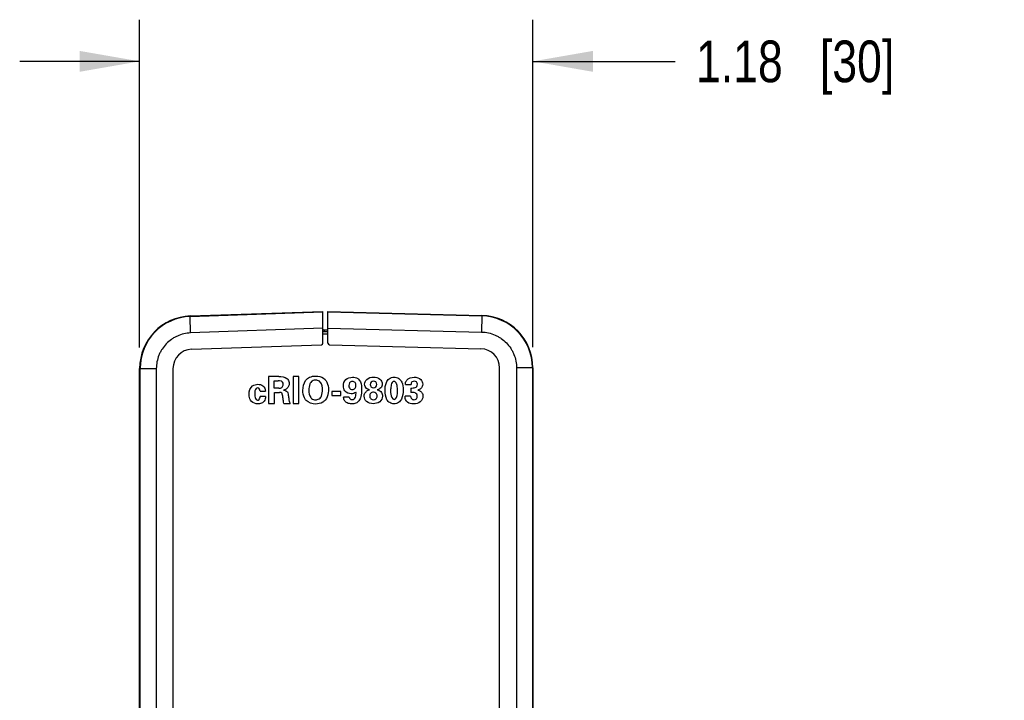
# Model space of a CAD drawing. Header units: inches. Extents: x 0 to 22, y 0 to 17.
# Tile 29 of 38: x 6.4 to 9.4, y 10.4 to 12.4. Entities that reach past the tile are written whole.
import ezdxf

# ---------------------------------------------------------------- set-up
doc = ezdxf.new("R2010")
doc.units = ezdxf.units.IN
doc.header["$LTSCALE"] = 1.21
doc.header["$MEASUREMENT"] = 0
doc.layers.get('0').update_dxf_attribs({"linetype": 'CONTINUOUS'})
doc.layers.add('DIMENSIONS', color=7, linetype='CONTINUOUS')
doc.styles.get("Standard").update_dxf_attribs({"font": 'txt', "width": 0.8})
doc.dimstyles.new('DIMSTYLE_1', dxfattribs={"dimtxt": 0.125, "dimasz": 0.18, "dimexe": 0.125, "dimexo": 0.0625, "dimgap": 0.0625, "dimtad": 0, "dimtih": 1, "dimtoh": 1, "dimzin": 4, "dimdsep": 46, "dimtxsty": 'STANDARD', "dimblk": '_FILLED', "dimblk1": '_FILLED', "dimblk2": '_FILLED', "dimcen": 0.09, "dimazin": 1, "dimtp": 0.01, "dimtm": 0.01, "dimtfac": 1, "dimtofl": 0, "dimtmove": 0, "dimatfit": 3, "dimldrblk": '_FILLED', "dimfxl": 1, "dimtolj": 1, "dimtzin": 4, "dimarcsym": 0})

# ---------------------------------------------------------------- blocks, each defined once
blk = doc.blocks.new('_FILLED')
at = {"color": 0, "linetype": 'BYBLOCK'}
blk.add_solid([(0, 0), (-1, 0.174), (-1, -0.174)], dxfattribs=at)
blk = doc.blocks.new('*D9')
at = {"layer": 'DIMENSIONS', "color": 2, "linetype": 'CONTINUOUS'}
for p, q in [((6.7919, 11.4271), (6.7919, 12.4109)), ((7.9719, 11.4288), (7.9719, 12.4109)), ((6.7919, 12.2859), (6.4319, 12.2859)), ((7.9719, 12.2859), (8.3989, 12.2859))]:
    blk.add_line(p, q, dxfattribs=at)
at = {"layer": 'DIMENSIONS', "color": 2, "linetype": 'CONTINUOUS', "xscale": 0.18, "yscale": 0.18, "zscale": 0.18}
blk.add_blockref('_FILLED', (6.7919, 12.2859), dxfattribs=at)
at = {"layer": 'DIMENSIONS', "color": 2, "linetype": 'CONTINUOUS', "xscale": 0.18, "yscale": 0.18, "zscale": 0.18, "rotation": 180}
blk.add_blockref('_FILLED', (7.9719, 12.2859), dxfattribs=at)
at = {"layer": 'DIMENSIONS', "color": 2, "linetype": 'CONTINUOUS', "insert": (8.4614, 12.3484), "char_height": 0.125, "width": 0.925, "attachment_point": 1, "line_spacing_factor": 0.9}
blk.add_mtext('1.18{\\ftxt.shx;\\W1.000000;\\H0.125000; }[30]', dxfattribs=at)

msp = doc.modelspace()

# ---------------------------------------------------------------- linework, layer by layer
at = {"color": 7, "linetype": 'CONTINUOUS'}
for p, q in [((6.9439, 11.522), (7.3419, 11.5359)), ((6.9439, 11.5205), (7.3419, 11.5344)), ((7.3419, 11.4407), (7.3419, 11.5359)), ((7.3569, 11.4407), (7.3569, 11.5358)), ((7.3569, 11.5358), (7.8185, 11.5237)), ((7.3569, 11.5344), (7.8185, 11.5223)), ((7.8185, 11.5237), (7.8185, 11.5223)), ((6.9439, 11.522), (6.9439, 11.5205)), ((6.9448, 11.4711), (6.9439, 11.5205)), ((7.8185, 11.5223), (7.818, 11.4737)), ((7.3419, 11.485), (6.9448, 11.4711)), ((7.3569, 11.4743), (7.3418, 11.4744)), ((7.3569, 11.4679), (7.3419, 11.4679)), ((7.3569, 11.4793), (7.3469, 11.4794)), ((7.3469, 11.4791), (7.3469, 11.4793)), ((7.3569, 11.4858), (7.818, 11.4737)), ((6.9474, 11.4221), (7.3371, 11.4357)), ((7.3618, 11.4357), (7.8159, 11.4238)), ((6.7919, 8.2232), (6.7919, 11.3646)), ((6.7919, 11.3646), (6.8419, 11.3646)), ((6.7934, 8.2232), (6.7934, 11.3646)), ((6.8419, 11.3646), (6.8419, 8.2232)), ((6.8919, 11.3646), (6.8919, 8.2231)), ((7.8719, 8.2214), (7.8719, 11.3663)), ((7.9227, 11.3663), (7.9227, 8.2215)), ((7.9719, 11.3663), (7.9227, 11.3663)), ((7.9705, 11.3663), (7.9705, 8.2215)), ((7.9719, 11.3663), (7.9719, 8.2215)), ((7.1786, 11.3402), (7.1786, 11.2599)), ((7.2093, 11.3402), (7.1786, 11.3402)), ((7.1956, 11.3051), (7.1956, 11.3275)), ((7.1956, 11.3275), (7.2071, 11.3275)), ((7.2527, 11.3404), (7.2527, 11.2599)), ((7.2699, 11.3404), (7.2527, 11.3404)), ((7.2699, 11.2599), (7.2699, 11.3404)), ((7.5891, 11.3168), (7.6061, 11.3168)), ((7.1532, 11.2961), (7.1693, 11.2961)), ((7.2095, 11.3051), (7.1956, 11.3051)), ((7.1961, 11.2599), (7.1961, 11.2923)), ((7.1961, 11.2923), (7.2112, 11.2923)), ((7.3682, 11.2956), (7.3682, 11.283)), ((7.3958, 11.2956), (7.3682, 11.2956)), ((7.3958, 11.283), (7.3958, 11.2956)), ((7.6059, 11.3057), (7.6059, 11.2927)), ((7.1697, 11.2802), (7.1535, 11.2802)), ((7.1786, 11.2599), (7.1961, 11.2599)), ((7.2242, 11.2599), (7.2432, 11.2599)), ((7.2527, 11.2599), (7.2699, 11.2599)), ((7.3682, 11.283), (7.3958, 11.283)), ((7.4208, 11.2788), (7.404, 11.2788)), ((7.605, 11.281), (7.5881, 11.281))]:
    msp.add_line(p, q, dxfattribs=at)
for centre, radius, start, end in [((7.8144, 11.3663), 0.1575, 0, 88.5), ((6.9494, 11.3646), 0.1575, 92, 180), ((6.9494, 11.3646), 0.156, 91.9981, 180), ((7.8144, 11.3663), 0.156, 0.0006, 88.5012), ((7.3469, 11.4844), 0.005, 209.8333, 269.5), ((7.3443, 11.4788), 0.00259, 350.4015, 359.5985), ((7.3893, 11.4785), 0.0424, 179.1614, 179.6144), ((7.3369, 11.4407), 0.005, 272, 360), ((7.3619, 11.4407), 0.005, 180, 268.5), ((6.9494, 11.3646), 0.0575, 92, 180), ((7.8144, 11.3663), 0.0575, 0, 88.5)]:
    msp.add_arc(centre, radius, start, end, dxfattribs=at)
for points, knots in [([(6.9448, 11.4711), (6.938, 11.4709), (6.9244, 11.4691), (6.9081, 11.4636), (6.8959, 11.4575), (6.8844, 11.4502), (6.8713, 11.4391), (6.8607, 11.4256), (6.8538, 11.4138), (6.8481, 11.4014), (6.8432, 11.385), (6.8419, 11.3714), (6.8419, 11.3646)], [0, 0, 0, 0, 0.125028, 0.250038, 0.312609, 0.375176, 0.500176, 0.625168, 0.687712, 0.75024, 0.875127, 1, 1, 1, 1]), ([(7.3418, 11.4744), (7.3424, 11.4746), (7.3435, 11.475), (7.3445, 11.4755), (7.345, 11.4759)], [0, 0, 0, 0, 0.501644, 1, 1, 1, 1]), ([(7.3444, 11.4794), (7.344, 11.4796), (7.3433, 11.48), (7.3428, 11.4806), (7.3426, 11.481)], [0, 0, 0, 0, 0.508555, 1, 1, 1, 1]), ([(7.3469, 11.4788), (7.3466, 11.4788), (7.3458, 11.4788), (7.345, 11.4791), (7.3444, 11.4794)], [0, 0, 0, 0, 0.251643, 1, 1, 1, 1]), ([(7.345, 11.4759), (7.3452, 11.476), (7.3457, 11.4764), (7.3463, 11.477), (7.3466, 11.4777), (7.3468, 11.4781), (7.3468, 11.4784)], [0, 0, 0, 0, 0.284045, 0.554611, 0.79775, 1, 1, 1, 1]), ([(7.3469, 11.4793), (7.3469, 11.4793), (7.3469, 11.4794), (7.3469, 11.4794), (7.3469, 11.4794), (7.3469, 11.4794), (7.3469, 11.4794)], [0, 0, 0, 0, 0.434154, 0.745274, 0.933224, 1, 1, 1, 1]), ([(7.818, 11.4737), (7.8249, 11.4736), (7.8387, 11.4719), (7.8553, 11.4664), (7.8677, 11.4603), (7.8794, 11.453), (7.8927, 11.4417), (7.9036, 11.4282), (7.9106, 11.4162), (7.9164, 11.4037), (7.9214, 11.387), (7.9227, 11.3732), (7.9227, 11.3663)], [0, 0, 0, 0, 0.125019, 0.250024, 0.312593, 0.37516, 0.500159, 0.625151, 0.687697, 0.750229, 0.875122, 1, 1, 1, 1]), ([(7.1203, 11.288), (7.1203, 11.2968), (7.1257, 11.3131), (7.1409, 11.3171), (7.1465, 11.3171)], [0, 0, 0, 0, 0.611675, 1, 1, 1, 1]), ([(7.1465, 11.3171), (7.1518, 11.3171), (7.1639, 11.3142), (7.1693, 11.3021), (7.1693, 11.2961)], [0, 0, 0, 0, 0.472855, 1, 1, 1, 1]), ([(7.2184, 11.3257), (7.2178, 11.3261), (7.2143, 11.3279), (7.2102, 11.3275), (7.2071, 11.3275)], [0, 0, 0, 0, 0.205794, 1, 1, 1, 1]), ([(7.2182, 11.3073), (7.2187, 11.3076), (7.2213, 11.3099), (7.2227, 11.3137), (7.2227, 11.3167)], [0, 0, 0, 0, 0.151755, 1, 1, 1, 1]), ([(7.2227, 11.3167), (7.2227, 11.3179), (7.2223, 11.3212), (7.2203, 11.3245), (7.2184, 11.3257)], [0, 0, 0, 0, 0.351486, 1, 1, 1, 1]), ([(7.2407, 11.3193), (7.2407, 11.3138), (7.2363, 11.3039), (7.2274, 11.3007), (7.2239, 11.2997)], [0, 0, 0, 0, 0.603589, 1, 1, 1, 1]), ([(7.2337, 11.3348), (7.2349, 11.3337), (7.2388, 11.3295), (7.2407, 11.3235), (7.2407, 11.3193)], [0, 0, 0, 0, 0.275021, 1, 1, 1, 1]), ([(7.2816, 11.2989), (7.2816, 11.3091), (7.2849, 11.3257), (7.3022, 11.34), (7.3139, 11.3419), (7.3201, 11.3419)], [0, 0, 0, 0, 0.474433, 0.712587, 1, 1, 1, 1]), ([(7.3055, 11.3228), (7.3043, 11.3213), (7.3002, 11.3142), (7.2996, 11.3057), (7.2996, 11.2994)], [0, 0, 0, 0, 0.225634, 1, 1, 1, 1]), ([(7.3202, 11.3295), (7.3187, 11.3295), (7.3132, 11.329), (7.3079, 11.3259), (7.3055, 11.3228)], [0, 0, 0, 0, 0.277128, 1, 1, 1, 1]), ([(7.3201, 11.3419), (7.3224, 11.3419), (7.3326, 11.3413), (7.3431, 11.3369), (7.3483, 11.331)], [0, 0, 0, 0, 0.225902, 1, 1, 1, 1]), ([(7.3386, 11.3153), (7.3372, 11.3194), (7.3327, 11.3272), (7.3241, 11.3295), (7.3202, 11.3295)], [0, 0, 0, 0, 0.531647, 1, 1, 1, 1]), ([(7.3483, 11.331), (7.3504, 11.3286), (7.3564, 11.3196), (7.3585, 11.3085), (7.3585, 11.3008)], [0, 0, 0, 0, 0.288191, 1, 1, 1, 1]), ([(7.4031, 11.3129), (7.4031, 11.3194), (7.4085, 11.334), (7.4234, 11.3383), (7.4306, 11.3383)], [0, 0, 0, 0, 0.477202, 1, 1, 1, 1]), ([(7.4303, 11.3258), (7.4273, 11.3258), (7.4208, 11.3229), (7.4196, 11.3164), (7.4196, 11.3135)], [0, 0, 0, 0, 0.515213, 1, 1, 1, 1]), ([(7.4407, 11.314), (7.4407, 11.3169), (7.4394, 11.3233), (7.4331, 11.3258), (7.4303, 11.3258)], [0, 0, 0, 0, 0.512212, 1, 1, 1, 1]), ([(7.4306, 11.3383), (7.4359, 11.3383), (7.4463, 11.3363), (7.4574, 11.3213), (7.4579, 11.3085), (7.4579, 11.3006)], [0, 0, 0, 0, 0.303941, 0.548969, 1, 1, 1, 1]), ([(7.4668, 11.3171), (7.4668, 11.3223), (7.4727, 11.3352), (7.4863, 11.3388), (7.4936, 11.3388)], [0, 0, 0, 0, 0.419378, 1, 1, 1, 1]), ([(7.4815, 11.3006), (7.4784, 11.3015), (7.4708, 11.3043), (7.4668, 11.3126), (7.4668, 11.3171)], [0, 0, 0, 0, 0.416922, 1, 1, 1, 1]), ([(7.4935, 11.3265), (7.4909, 11.3265), (7.4855, 11.3248), (7.4834, 11.3194), (7.4834, 11.3169)], [0, 0, 0, 0, 0.49876, 1, 1, 1, 1]), ([(7.4834, 11.3169), (7.4834, 11.3144), (7.4852, 11.3089), (7.4907, 11.3069), (7.4933, 11.3069)], [0, 0, 0, 0, 0.489475, 1, 1, 1, 1]), ([(7.4933, 11.3069), (7.4959, 11.3069), (7.5016, 11.3086), (7.5038, 11.3142), (7.5038, 11.3169)], [0, 0, 0, 0, 0.495619, 1, 1, 1, 1]), ([(7.5038, 11.3169), (7.5038, 11.3195), (7.5015, 11.325), (7.496, 11.3265), (7.4935, 11.3265)], [0, 0, 0, 0, 0.5116, 1, 1, 1, 1]), ([(7.4936, 11.3388), (7.5002, 11.3388), (7.5134, 11.3359), (7.5199, 11.3233), (7.5199, 11.3178)], [0, 0, 0, 0, 0.543377, 1, 1, 1, 1]), ([(7.5199, 11.3178), (7.5199, 11.3136), (7.5165, 11.3052), (7.5086, 11.3014), (7.5047, 11.3008)], [0, 0, 0, 0, 0.511297, 1, 1, 1, 1]), ([(7.5281, 11.2984), (7.5281, 11.3065), (7.5297, 11.3195), (7.5396, 11.3354), (7.55, 11.3385), (7.5551, 11.3385)], [0, 0, 0, 0, 0.451981, 0.711838, 1, 1, 1, 1]), ([(7.5476, 11.319), (7.5469, 11.3169), (7.5454, 11.3097), (7.545, 11.3024), (7.545, 11.2973)], [0, 0, 0, 0, 0.302358, 1, 1, 1, 1]), ([(7.5552, 11.3257), (7.5542, 11.3257), (7.5505, 11.3249), (7.5484, 11.3214), (7.5476, 11.319)], [0, 0, 0, 0, 0.298017, 1, 1, 1, 1]), ([(7.5551, 11.3385), (7.5576, 11.3385), (7.5653, 11.3376), (7.5724, 11.3327), (7.5753, 11.3283)], [0, 0, 0, 0, 0.318765, 1, 1, 1, 1]), ([(7.5637, 11.3167), (7.5635, 11.3174), (7.5625, 11.3214), (7.5587, 11.3257), (7.5552, 11.3257)], [0, 0, 0, 0, 0.188362, 1, 1, 1, 1]), ([(7.5657, 11.2976), (7.5657, 11.299), (7.5655, 11.3054), (7.565, 11.3119), (7.5637, 11.3167)], [0, 0, 0, 0, 0.225234, 1, 1, 1, 1]), ([(7.5753, 11.3283), (7.5764, 11.3268), (7.5813, 11.3184), (7.5823, 11.3082), (7.5823, 11.3003)], [0, 0, 0, 0, 0.190838, 1, 1, 1, 1]), ([(7.5891, 11.3168), (7.5892, 11.3177), (7.5896, 11.3223), (7.5914, 11.327), (7.5937, 11.3299)], [0, 0, 0, 0, 0.203834, 1, 1, 1, 1]), ([(7.6059, 11.3057), (7.6101, 11.3058), (7.6165, 11.3057), (7.6241, 11.3104), (7.6251, 11.315), (7.6251, 11.3172)], [0, 0, 0, 0, 0.500672, 0.733156, 1, 1, 1, 1]), ([(7.6156, 11.3264), (7.6133, 11.3264), (7.608, 11.3247), (7.6061, 11.3194), (7.6061, 11.3168)], [0, 0, 0, 0, 0.470424, 1, 1, 1, 1]), ([(7.6152, 11.3384), (7.6225, 11.3384), (7.6361, 11.335), (7.6413, 11.3223), (7.6413, 11.3173)], [0, 0, 0, 0, 0.594669, 1, 1, 1, 1]), ([(7.6251, 11.3172), (7.6251, 11.3197), (7.6231, 11.3249), (7.6179, 11.3264), (7.6156, 11.3264)], [0, 0, 0, 0, 0.51533, 1, 1, 1, 1]), ([(7.6413, 11.3173), (7.6413, 11.3124), (7.6374, 11.3038), (7.6296, 11.3007), (7.6265, 11.2998)], [0, 0, 0, 0, 0.600821, 1, 1, 1, 1]), ([(7.1274, 11.2659), (7.1237, 11.2702), (7.1207, 11.2781), (7.1203, 11.2859), (7.1203, 11.288)], [0, 0, 0, 0, 0.724718, 1, 1, 1, 1]), ([(7.146, 11.3064), (7.1443, 11.3064), (7.1372, 11.3029), (7.1374, 11.294), (7.1374, 11.2886)], [0, 0, 0, 0, 0.233899, 1, 1, 1, 1]), ([(7.1374, 11.2886), (7.1374, 11.2874), (7.1376, 11.2816), (7.1382, 11.2749), (7.1415, 11.2713)], [0, 0, 0, 0, 0.192718, 1, 1, 1, 1]), ([(7.1532, 11.2961), (7.153, 11.2981), (7.1527, 11.3026), (7.1485, 11.3064), (7.146, 11.3064)], [0, 0, 0, 0, 0.451214, 1, 1, 1, 1]), ([(7.2095, 11.3051), (7.2101, 11.3051), (7.2131, 11.3051), (7.2163, 11.3058), (7.2182, 11.3073)], [0, 0, 0, 0, 0.200434, 1, 1, 1, 1]), ([(7.2199, 11.2878), (7.2196, 11.2888), (7.2178, 11.292), (7.2137, 11.2923), (7.2112, 11.2923)], [0, 0, 0, 0, 0.296371, 1, 1, 1, 1]), ([(7.2242, 11.2599), (7.2234, 11.2647), (7.222, 11.274), (7.2214, 11.2835), (7.2199, 11.2878)], [0, 0, 0, 0, 0.516868, 1, 1, 1, 1]), ([(7.2239, 11.2997), (7.2281, 11.2993), (7.2375, 11.2952), (7.2377, 11.2856), (7.2383, 11.2812)], [0, 0, 0, 0, 0.489627, 1, 1, 1, 1]), ([(7.2915, 11.2689), (7.2894, 11.2711), (7.2833, 11.2801), (7.2816, 11.2913), (7.2816, 11.2989)], [0, 0, 0, 0, 0.287478, 1, 1, 1, 1]), ([(7.3351, 11.278), (7.3359, 11.2791), (7.3398, 11.2861), (7.3406, 11.2944), (7.3406, 11.301)], [0, 0, 0, 0, 0.168104, 1, 1, 1, 1]), ([(7.3406, 11.301), (7.3406, 11.3021), (7.3404, 11.3069), (7.3398, 11.3118), (7.3386, 11.3153)], [0, 0, 0, 0, 0.220303, 1, 1, 1, 1]), ([(7.3585, 11.3008), (7.3585, 11.2978), (7.3577, 11.2868), (7.3539, 11.2754), (7.3484, 11.2693)], [0, 0, 0, 0, 0.264571, 1, 1, 1, 1]), ([(7.427, 11.2886), (7.42, 11.2886), (7.4063, 11.2941), (7.4031, 11.3074), (7.4031, 11.3129)], [0, 0, 0, 0, 0.561828, 1, 1, 1, 1]), ([(7.4196, 11.3135), (7.4196, 11.3111), (7.4203, 11.305), (7.4266, 11.3013), (7.43, 11.3013)], [0, 0, 0, 0, 0.416312, 1, 1, 1, 1]), ([(7.441, 11.2939), (7.4398, 11.2928), (7.4357, 11.2897), (7.4304, 11.2886), (7.427, 11.2886)], [0, 0, 0, 0, 0.328229, 1, 1, 1, 1]), ([(7.4579, 11.3006), (7.4579, 11.2937), (7.4572, 11.2821), (7.4516, 11.2671), (7.4406, 11.2592), (7.4323, 11.2585), (7.428, 11.2585)], [0, 0, 0, 0, 0.347238, 0.587844, 0.784157, 1, 1, 1, 1]), ([(7.4289, 11.2712), (7.4313, 11.2712), (7.4361, 11.2724), (7.4414, 11.2812), (7.4412, 11.2888), (7.441, 11.2939)], [0, 0, 0, 0, 0.245392, 0.46815, 1, 1, 1, 1]), ([(7.43, 11.3013), (7.4332, 11.3013), (7.4396, 11.3046), (7.4407, 11.3111), (7.4407, 11.314)], [0, 0, 0, 0, 0.521351, 1, 1, 1, 1]), ([(7.4656, 11.2812), (7.4656, 11.2826), (7.466, 11.2876), (7.4687, 11.2923), (7.4713, 11.2948)], [0, 0, 0, 0, 0.282044, 1, 1, 1, 1]), ([(7.4713, 11.2948), (7.4721, 11.2956), (7.4751, 11.2982), (7.4789, 11.2997), (7.4815, 11.3006)], [0, 0, 0, 0, 0.305791, 1, 1, 1, 1]), ([(7.4932, 11.2936), (7.4904, 11.2936), (7.4842, 11.2912), (7.4821, 11.285), (7.4821, 11.2821)], [0, 0, 0, 0, 0.495802, 1, 1, 1, 1]), ([(7.5043, 11.2823), (7.5043, 11.2853), (7.5021, 11.2914), (7.496, 11.2936), (7.4932, 11.2936)], [0, 0, 0, 0, 0.516525, 1, 1, 1, 1]), ([(7.5047, 11.3008), (7.5056, 11.3005), (7.5104, 11.2992), (7.5148, 11.2961), (7.5171, 11.2928)], [0, 0, 0, 0, 0.187447, 1, 1, 1, 1]), ([(7.5549, 11.2587), (7.5506, 11.2587), (7.5418, 11.2607), (7.5297, 11.2748), (7.5281, 11.289), (7.5281, 11.2984)], [0, 0, 0, 0, 0.243627, 0.470341, 1, 1, 1, 1]), ([(7.545, 11.2973), (7.545, 11.2941), (7.545, 11.2856), (7.5491, 11.2718), (7.5553, 11.2718)], [0, 0, 0, 0, 0.337583, 1, 1, 1, 1]), ([(7.5823, 11.3003), (7.5823, 11.291), (7.5812, 11.2767), (7.5696, 11.261), (7.5598, 11.2587), (7.5549, 11.2587)], [0, 0, 0, 0, 0.502236, 0.736985, 1, 1, 1, 1]), ([(7.5553, 11.2718), (7.562, 11.2718), (7.5656, 11.2861), (7.5657, 11.2947), (7.5657, 11.2976)], [0, 0, 0, 0, 0.700078, 1, 1, 1, 1]), ([(7.625, 11.2812), (7.625, 11.2835), (7.6241, 11.2881), (7.6165, 11.2929), (7.6101, 11.2927), (7.6059, 11.2927)], [0, 0, 0, 0, 0.271283, 0.499285, 1, 1, 1, 1]), ([(7.6265, 11.2998), (7.6271, 11.2996), (7.6304, 11.2985), (7.6335, 11.2968), (7.6357, 11.295)], [0, 0, 0, 0, 0.199354, 1, 1, 1, 1]), ([(7.6357, 11.295), (7.6369, 11.294), (7.6405, 11.2901), (7.642, 11.2847), (7.642, 11.2811)], [0, 0, 0, 0, 0.311202, 1, 1, 1, 1]), ([(7.1459, 11.2695), (7.1465, 11.2695), (7.1512, 11.2701), (7.1532, 11.2763), (7.1535, 11.2802)], [0, 0, 0, 0, 0.134433, 1, 1, 1, 1]), ([(7.1625, 11.2637), (7.1594, 11.261), (7.1538, 11.2588), (7.1481, 11.2585), (7.1465, 11.2585)], [0, 0, 0, 0, 0.712484, 1, 1, 1, 1]), ([(7.1697, 11.2802), (7.1696, 11.279), (7.1692, 11.273), (7.1662, 11.2668), (7.1625, 11.2637)], [0, 0, 0, 0, 0.200278, 1, 1, 1, 1]), ([(7.2383, 11.2812), (7.2386, 11.2792), (7.2393, 11.274), (7.24, 11.2688), (7.2408, 11.2657)], [0, 0, 0, 0, 0.390917, 1, 1, 1, 1]), ([(7.2408, 11.2657), (7.241, 11.2649), (7.2415, 11.2629), (7.2425, 11.261), (7.2432, 11.2599)], [0, 0, 0, 0, 0.365754, 1, 1, 1, 1]), ([(7.3056, 11.277), (7.3062, 11.2761), (7.3098, 11.272), (7.3158, 11.2706), (7.3201, 11.2706)], [0, 0, 0, 0, 0.19987, 1, 1, 1, 1]), ([(7.3484, 11.2693), (7.3463, 11.267), (7.3381, 11.2603), (7.3272, 11.2579), (7.3199, 11.2579)], [0, 0, 0, 0, 0.300481, 1, 1, 1, 1]), ([(7.3201, 11.2706), (7.3217, 11.2706), (7.3275, 11.2709), (7.3329, 11.2746), (7.3351, 11.278)], [0, 0, 0, 0, 0.282907, 1, 1, 1, 1]), ([(7.428, 11.2585), (7.4234, 11.2585), (7.4154, 11.2594), (7.4056, 11.2671), (7.404, 11.2747), (7.404, 11.2788)], [0, 0, 0, 0, 0.390931, 0.656747, 1, 1, 1, 1]), ([(7.4208, 11.2788), (7.421, 11.2768), (7.4226, 11.2725), (7.4269, 11.2712), (7.4289, 11.2712)], [0, 0, 0, 0, 0.502913, 1, 1, 1, 1]), ([(7.4922, 11.2587), (7.4855, 11.2587), (7.4719, 11.2623), (7.4656, 11.2754), (7.4656, 11.2812)], [0, 0, 0, 0, 0.536536, 1, 1, 1, 1]), ([(7.4821, 11.2821), (7.4821, 11.279), (7.4844, 11.2726), (7.4906, 11.2706), (7.4933, 11.2706)], [0, 0, 0, 0, 0.538061, 1, 1, 1, 1]), ([(7.5207, 11.2812), (7.5207, 11.275), (7.5132, 11.2615), (7.4992, 11.2587), (7.4922, 11.2587)], [0, 0, 0, 0, 0.472992, 1, 1, 1, 1]), ([(7.4933, 11.2706), (7.4959, 11.2706), (7.5021, 11.2726), (7.5043, 11.2791), (7.5043, 11.2823)], [0, 0, 0, 0, 0.43863, 1, 1, 1, 1]), ([(7.5952, 11.2635), (7.5937, 11.2648), (7.5894, 11.2698), (7.5881, 11.2766), (7.5881, 11.281)], [0, 0, 0, 0, 0.318454, 1, 1, 1, 1]), ([(7.605, 11.281), (7.6051, 11.2789), (7.606, 11.2734), (7.6119, 11.2707), (7.615, 11.2707)], [0, 0, 0, 0, 0.400046, 1, 1, 1, 1]), ([(7.642, 11.2811), (7.642, 11.2751), (7.635, 11.2616), (7.6209, 11.2582), (7.6139, 11.2582)], [0, 0, 0, 0, 0.463015, 1, 1, 1, 1]), ([(7.615, 11.2707), (7.6177, 11.2707), (7.6234, 11.2728), (7.625, 11.2786), (7.625, 11.2812)], [0, 0, 0, 0, 0.498412, 1, 1, 1, 1])]:
    msp.add_open_spline(points, degree=3, knots=knots, dxfattribs=at)
for points in [[(7.2093, 11.3402), (7.2176, 11.3403), (7.2274, 11.3402), (7.2337, 11.3348)], [(7.5937, 11.3299), (7.5986, 11.3358), (7.6075, 11.3384), (7.6152, 11.3384)], [(7.2996, 11.2994), (7.2996, 11.2917), (7.3009, 11.2832), (7.3056, 11.277)], [(7.5171, 11.2928), (7.5194, 11.2895), (7.5207, 11.2853), (7.5207, 11.2812)], [(7.1465, 11.2585), (7.1396, 11.2585), (7.1319, 11.2608), (7.1274, 11.2659)], [(7.1415, 11.2713), (7.1426, 11.2702), (7.1443, 11.2695), (7.1459, 11.2695)], [(7.3199, 11.2579), (7.3097, 11.2579), (7.2985, 11.2616), (7.2915, 11.2689)], [(7.6139, 11.2582), (7.6074, 11.2582), (7.6003, 11.2594), (7.5952, 11.2635)]]:
    msp.add_open_spline(points, degree=3, dxfattribs=at)

# ---------------------------------------------------------------- dimensions: what is measured, and where the dimension line sits
at = {"layer": 'DIMENSIONS', "color": 2, "linetype": 'CONTINUOUS'}
dim = msp.add_linear_dim(base=(6.7919, 12.2859), p1=(7.9719, 11.3663), p2=(6.7919, 11.3646), angle=180, dimstyle='DIMSTYLE_1', dxfattribs=at)
dim.commit()
dim.dimension.update_dxf_attribs({"geometry": '*D9', "text_midpoint": (8.9239, 12.2859), "dimtype": 160})

doc.saveas('drawing.dxf')
